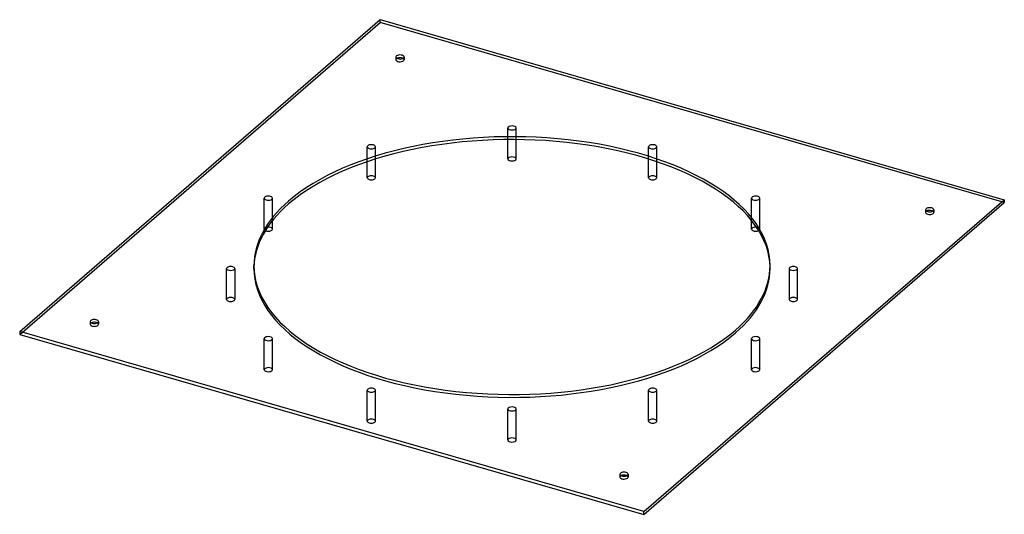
# Model space of a CAD drawing. Header units: millimetres. Extents: x -604 to 604, y -305 to 302.
import ezdxf

# ---------------------------------------------------------------- set-up
doc = ezdxf.new("R2010")
doc.units = ezdxf.units.MM
doc.layers.add('HIDDEN', color=7, linetype='Continuous')
doc.layers.add('THICK', color=7, linetype='Continuous')

msp = doc.modelspace()

# ---------------------------------------------------------------- linework, layer by layer
at = {"layer": 'HIDDEN'}
for p, q in [((-161.8, 298.4), (-161.8, 301.9)), ((-603.8, -84.4), (-161.8, 298.4)), ((603.8, 77.4), (-161.8, 298.4)), ((-142.3, 256.1), (-142.3, 252.7)), ((-132.3, 256.1), (-132.3, 252.7)), ((-5, 154.8), (-5, 169)), ((5, 154.8), (5, 169)), ((-177.5, 127.6), (-177.5, 145.9)), ((-167.5, 130.8), (-167.5, 145.9)), ((167.5, 130.8), (167.5, 145.9)), ((177.5, 127.6), (177.5, 145.9)), ((-303.8, 44.7), (-303.8, 82.8)), ((-293.8, 55.4), (-293.8, 82.8)), ((293.8, 55.4), (293.8, 82.8)), ((303.8, 44.7), (303.8, 82.8)), ((507.3, 68.6), (507.3, 65.2)), ((517.3, 68.6), (517.3, 65.2)), ((-316.5, -3.5), (-316.5, 0)), ((316.5, -3.5), (316.5, 0)), ((-350, -41.6), (-350, -3.5)), ((-340, -3.5), (-340, -41.6)), ((340, -3.5), (340, -41.6)), ((350, -41.6), (350, -3.5)), ((-517.3, -68.6), (-517.3, -72.1)), ((-507.3, -68.6), (-507.3, -72.1)), ((-303.8, -127.8), (-303.8, -89.7)), ((-293.8, -127.8), (-293.8, -89.7)), ((293.8, -127.8), (293.8, -89.7)), ((303.8, -127.8), (303.8, -89.7)), ((-177.5, -191), (-177.5, -152.9)), ((-167.5, -191), (-167.5, -152.9)), ((167.5, -191), (167.5, -152.9)), ((177.5, -191), (177.5, -152.9)), ((-5, -214.1), (-5, -176)), ((5, -214.1), (5, -176)), ((132.3, -256.1), (132.3, -259.6)), ((142.3, -256.1), (142.3, -259.6))]:
    msp.add_line(p, q, dxfattribs=at)
for centre, major_axis, start_param, end_param in [((-137.3, 252.7), (5, 0), 2.617994, 3.141499), ((-137.3, 252.7), (5, 0), 2.376202, 2.617994), ((-137.3, 252.7), (5, 0), -0.000094, 0.765391), ((-137.3, 252.7), (5, 0), 3.141499, 5.759587), ((-137.3, 252.7), (5, 0), -0.523599, -0.000094), ((0, 169), (5, 0), 1.570796, 3.141593), ((0, 169), (5, 0), 0, 1.570796), ((0, 169), (5, 0), -3.141593, -1.570796), ((0, 169), (5, 0), -1.570796, 0), ((-172.5, 145.9), (5, 0), 2.094395, 3.141561), ((-172.5, 145.9), (5, 0), 3.141561, 5.235988), ((-172.5, 145.9), (5, 0), -0.000031, 2.094395), ((-172.5, 145.9), (5, 0), -1.047198, -0.000031), ((172.5, 145.9), (5, 0), 1.047198, 3.141624), ((172.5, 145.9), (5, 0), -3.141561, -2.094395), ((172.5, 145.9), (5, 0), -2.094395, 0.000031), ((172.5, 145.9), (5, 0), 0.000031, 1.047198), ((0, 130.9), (-5, 0), -1.570796, 0), ((0, 130.9), (-5, 0), 3.141593, 4.712389), ((-172.5, 107.8), (-5, 0), -1.047198, -0.000031), ((-172.5, 107.8), (-5, 0), 3.141561, 5.235988), ((172.5, 107.8), (-5, 0), -2.094395, 0.000031), ((172.5, 107.8), (-5, 0), -3.141561, -2.094395), ((-298.8, 82.8), (5, 0), -0.000094, 2.617994), ((298.8, 82.8), (5, 0), 0.523599, 3.141686), ((-298.8, 82.8), (5, 0), 2.617994, 3.141499), ((-298.8, 82.8), (5, 0), 3.141499, 5.759587), ((-298.8, 82.8), (5, 0), -0.523599, -0.000094), ((298.8, 82.8), (5, 0), -3.141499, -2.617994), ((298.8, 82.8), (5, 0), -2.617994, 0.000094), ((298.8, 82.8), (5, 0), 0.000094, 0.523599), ((512.3, 65.2), (5, 0), 2.376202, 3.141624), ((512.3, 65.2), (5, 0), -3.141561, -2.094395), ((512.3, 65.2), (5, 0), -2.094395, 0.000031), ((512.3, 65.2), (5, 0), 0.000031, 0.765391), ((-298.8, 44.7), (-5, 0), -0.523599, -0.000094), ((-298.8, 44.7), (-5, 0), -0.000094, 0.721683), ((-298.8, 44.7), (-5, 0), 3.141499, 5.759587), ((298.8, 44.7), (-5, 0), -2.617994, 0.000094), ((298.8, 44.7), (-5, 0), 2.41991, 3.141686), ((298.8, 44.7), (-5, 0), -3.141499, -2.617994), ((-345, -3.5), (5, 0), 0, 3.141593), ((-345, -3.5), (5, 0), 3.141593, 6.283185), ((0, -3.5), (316.5, 0), 3.130647, 3.141591), ((0, -3.5), (316.5, 0), 3.141591, 5.759587), ((0, -3.5), (316.5, 0), -0.523599, -0.000001), ((0, -3.5), (316.5, 0), -0.000001, 0.010945), ((345, -3.5), (5, 0), 0, 3.141593), ((345, -3.5), (5, 0), 3.141593, 6.283185), ((-345, -41.6), (-5, 0), 3.141593, 6.283185), ((-345, -41.6), (-5, 0), 0, 3.141593), ((345, -41.6), (-5, 0), 3.141593, 6.283185), ((345, -41.6), (-5, 0), 0, 3.141593), ((-512.3, -72.1), (5, 0), 2.376202, 3.141624), ((-512.3, -72.1), (5, 0), -3.141561, -2.094395), ((-512.3, -72.1), (5, 0), -2.094395, 0.000031), ((-512.3, -72.1), (5, 0), 0.000031, 0.765391), ((-298.8, -89.7), (5, 0), 0.523599, 3.141686), ((-298.8, -89.7), (5, 0), -3.141499, -2.617994), ((-298.8, -89.7), (5, 0), -2.617994, 0.000094), ((-298.8, -89.7), (5, 0), 0.000094, 0.523599), ((298.8, -89.7), (5, 0), 2.617994, 3.141499), ((298.8, -89.7), (5, 0), 3.141499, 5.759587), ((298.8, -89.7), (5, 0), -0.000094, 2.617994), ((298.8, -89.7), (5, 0), -0.523599, -0.000094), ((-298.8, -127.8), (-5, 0), -2.617994, 0.000094), ((-298.8, -127.8), (-5, 0), 0.000094, 0.523599), ((-298.8, -127.8), (-5, 0), 0.523599, 3.141686), ((-298.8, -127.8), (-5, 0), -3.141499, -2.617994), ((298.8, -127.8), (-5, 0), -0.523599, -0.000094), ((298.8, -127.8), (-5, 0), -0.000094, 2.617994), ((298.8, -127.8), (-5, 0), 3.141499, 5.759587), ((298.8, -127.8), (-5, 0), 2.617994, 3.141499), ((-172.5, -152.9), (5, 0), 1.047198, 3.141624), ((-172.5, -152.9), (5, 0), -3.141561, -2.094395), ((-172.5, -152.9), (5, 0), -2.094395, 0.000031), ((-172.5, -152.9), (5, 0), 0.000031, 1.047198), ((172.5, -152.9), (5, 0), 2.094395, 3.141561), ((172.5, -152.9), (5, 0), 3.141561, 5.235988), ((172.5, -152.9), (5, 0), -0.000031, 2.094395), ((172.5, -152.9), (5, 0), -1.047198, -0.000031), ((0, -176), (5, 0), 1.570796, 3.141593), ((0, -176), (5, 0), 3.141593, 4.712389), ((0, -176), (5, 0), 0, 1.570796), ((0, -176), (5, 0), -1.570796, 0), ((-172.5, -191), (-5, 0), -2.094395, 0.000031), ((-172.5, -191), (-5, 0), 0.000031, 1.047198), ((-172.5, -191), (-5, 0), 1.047198, 3.141624), ((-172.5, -191), (-5, 0), -3.141561, -2.094395), ((172.5, -191), (-5, 0), -1.047198, -0.000031), ((172.5, -191), (-5, 0), -0.000031, 2.094395), ((172.5, -191), (-5, 0), 3.141561, 5.235988), ((172.5, -191), (-5, 0), 2.094395, 3.141561), ((0, -214.1), (-5, 0), -1.570796, 0), ((0, -214.1), (-5, 0), 0, 1.570796), ((0, -214.1), (-5, 0), 3.141593, 4.712389), ((0, -214.1), (-5, 0), 1.570796, 3.141593), ((137.3, -259.6), (5, 0), 2.617994, 3.141499), ((137.3, -259.6), (5, 0), 3.141499, 5.759587), ((137.3, -259.6), (5, 0), 2.376202, 2.617994), ((137.3, -259.6), (5, 0), -0.000094, 0.765391), ((137.3, -259.6), (5, 0), -0.523599, -0.000094)]:
    msp.add_ellipse(centre, major_axis=major_axis, ratio=0.5, start_param=start_param, end_param=end_param, dxfattribs=at)
at = {"layer": 'THICK'}
for p, q in [((-603.8, -80.9), (-161.8, 301.9)), ((-161.8, 301.9), (603.8, 80.9)), ((-5, 130.9), (-5, 154.8)), ((5, 130.9), (5, 154.8)), ((-177.5, 107.8), (-177.5, 127.6)), ((-167.5, 107.8), (-167.5, 130.8)), ((167.5, 107.8), (167.5, 130.8)), ((177.5, 107.8), (177.5, 127.6)), ((161.8, -301.9), (603.8, 80.9)), ((161.8, -305.4), (603.8, 77.4)), ((603.8, 80.9), (603.8, 77.4)), ((-293.8, 44.7), (-293.8, 55.4)), ((293.8, 44.7), (293.8, 55.4)), ((161.8, -301.9), (-603.8, -80.9)), ((-603.8, -80.9), (-603.8, -84.4)), ((-603.8, -84.4), (161.8, -305.4)), ((161.8, -305.4), (161.8, -301.9))]:
    msp.add_line(p, q, dxfattribs=at)
for centre, major_axis, start_param, end_param in [((-137.3, 256.1), (-5, 0), -0.523599, -0.000094), ((-137.3, 256.1), (-5, 0), -0.000094, 2.617994), ((-137.3, 256.1), (-5, 0), 3.141499, 5.759587), ((-137.3, 252.7), (5, 0), 0.765391, 2.376202), ((-137.3, 256.1), (-5, 0), 2.617994, 3.141499), ((0, 0), (-316.5, 0), 3.141591, 5.759587), ((0, -3.5), (316.5, 0), 0.010945, 2.617994), ((0, 130.9), (-5, 0), 0, 1.570796), ((0, 130.9), (-5, 0), 1.570796, 3.141593), ((-172.5, 107.8), (-5, 0), -0.000031, 2.094395), ((-172.5, 107.8), (-5, 0), 2.094395, 3.141561), ((172.5, 107.8), (-5, 0), 0.000031, 1.047198), ((172.5, 107.8), (-5, 0), 1.047198, 3.141624), ((0, 0), (-316.5, 0), -0.523599, -0.000001), ((0, -3.5), (316.5, 0), 2.617994, 3.130647), ((512.3, 68.6), (-5, 0), -2.094395, 0.000031), ((512.3, 68.6), (-5, 0), 0.000031, 1.047198), ((512.3, 65.2), (5, 0), 1.047198, 2.376202), ((512.3, 68.6), (-5, 0), 1.047198, 3.141624), ((512.3, 68.6), (-5, 0), -3.141561, -2.094395), ((512.3, 65.2), (5, 0), 0.765391, 1.047198), ((-298.8, 44.7), (-5, 0), 0.721683, 2.617994), ((-298.8, 44.7), (-5, 0), 2.617994, 3.141499), ((298.8, 44.7), (-5, 0), 0.000094, 0.523599), ((298.8, 44.7), (-5, 0), 0.523599, 2.41991), ((0, 0), (-316.5, 0), -0.000001, 2.617994), ((0, 0), (-316.5, 0), 2.617994, 3.141591), ((-512.3, -68.6), (-5, 0), -2.094395, 0.000031), ((-512.3, -68.6), (-5, 0), 0.000031, 1.047198), ((-512.3, -72.1), (5, 0), 1.047198, 2.376202), ((-512.3, -68.6), (-5, 0), 1.047198, 3.141624), ((-512.3, -68.6), (-5, 0), -3.141561, -2.094395), ((-512.3, -72.1), (5, 0), 0.765391, 1.047198), ((137.3, -256.1), (-5, 0), 3.141499, 5.759587), ((137.3, -256.1), (-5, 0), -0.523599, -0.000094), ((137.3, -256.1), (-5, 0), -0.000094, 2.617994), ((137.3, -259.6), (5, 0), 0.765391, 2.376202), ((137.3, -256.1), (-5, 0), 2.617994, 3.141499)]:
    msp.add_ellipse(centre, major_axis=major_axis, ratio=0.5, start_param=start_param, end_param=end_param, dxfattribs=at)

doc.saveas('drawing.dxf')
